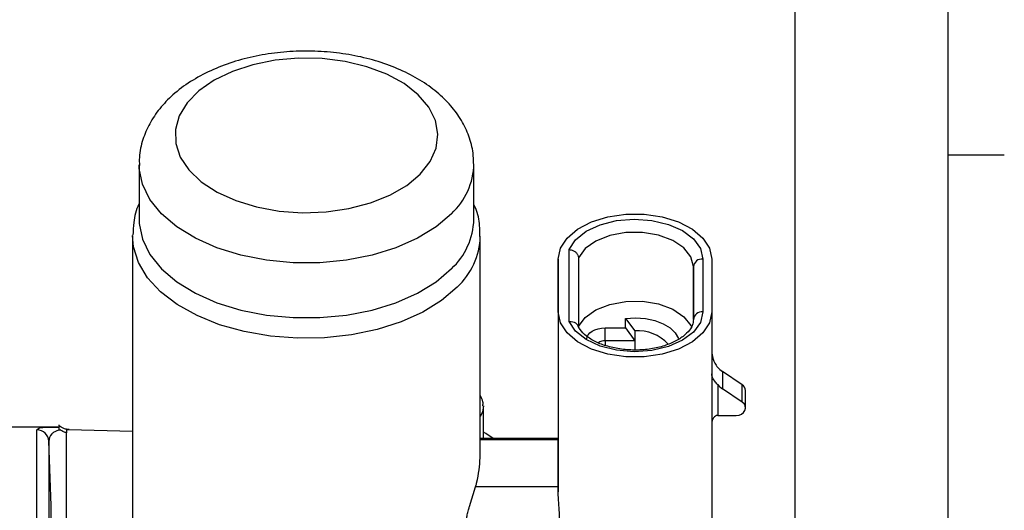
# Model space of a CAD drawing. Header units: inches. Extents: x 0.4 to 16.6, y 0.2 to 10.8.
# Tile 14 of 15: x 14.3 to 16.5, y 7.3 to 8.4. Entities that reach past the tile are written whole.
import ezdxf

# ---------------------------------------------------------------- set-up
doc = ezdxf.new("R2010")
doc.units = ezdxf.units.IN
doc.header["$MEASUREMENT"] = 0
doc.layers.add('BORDER', color=7, linetype='Continuous', lineweight=25)
doc.layers.add('SLD-0', color=7, linetype='Continuous', lineweight=25)
doc.styles.add('SLDTEXTSTYLE0', font='TXT', dxfattribs={"width": 0.75})
doc.dimstyles.new('SLDDIMSTYLE0', dxfattribs={"dimtxt": 0.145833, "dimasz": 0.13, "dimexe": 0, "dimexo": 0.0625, "dimgap": 0.036458, "dimtad": 0, "dimtih": 1, "dimtoh": 1, "dimdec": 1, "dimlfac": 1.5, "dimrnd": 1e-09, "dimzin": 12, "dimdsep": 46, "dimtxsty": 'SLDTEXTSTYLE0', "dimsah": 1, "dimcen": 0.09, "dimadec": 0, "dimazin": 3, "dimtfac": 1, "dimtdec": 1, "dimtofl": 0, "dimtmove": 0, "dimatfit": 3, "dimfxl": 0, "dimfrac": 2, "dimtolj": 1, "dimtzin": 12, "dimarcsym": 0})

# ---------------------------------------------------------------- blocks, each defined once
blk = doc.blocks.new('_D_3')
at = {"layer": 'SLD-0'}
for p, q in [((12.3428, 9.5519), (12.3428, 9.6377)), ((16.0358, 7.1127), (16.0358, 9.6377)), ((12.3428, 9.5127), (13.9308, 9.5127)), ((14.1029, 9.5127), (14.0585, 9.5127)), ((14.0585, 9.5127), (14.0585, 9.281)), ((14.4261, 9.5127), (14.4705, 9.5127)), ((14.4705, 9.5127), (14.4705, 9.281)), ((16.0358, 9.5127), (14.5981, 9.5127)), ((14.0585, 9.281), (14.1029, 9.281)), ((14.4705, 9.281), (14.4261, 9.281))]:
    blk.add_line(p, q, dxfattribs=at)
for points in [[(12.3428, 9.5127), (12.4728, 9.4927), (12.4728, 9.5327)], [(16.0358, 9.5127), (15.9058, 9.5327), (15.9058, 9.4927)]]:
    blk.add_solid(points, dxfattribs=at)
at = {"layer": 'SLD-0', "char_height": 0.14583, "attachment_point": 1, "style": 'SLDTEXTSTYLE0'}
for s, insert in [('5.5', (14.1299, 9.7303)), ('141', (14.1029, 9.469))]:
    blk.add_mtext(s, dxfattribs=dict(at, insert=insert))

msp = doc.modelspace()

# ---------------------------------------------------------------- linework, layer by layer
at = {"color": 7, "linetype": 'Continuous', "lineweight": 25}
for p, q in [((14.5768, 8.0537), (14.5768, 7.9316)), ((15.3215, 7.9316), (15.3215, 8.0537)), ((14.5625, 7.8947), (14.5625, 7.1928)), ((15.3358, 7.4014), (15.3358, 7.8947)), ((15.5335, 7.7049), (15.5335, 7.8647)), ((15.5092, 7.7259), (15.5091, 7.8436)), ((15.5091, 7.8436), (15.5091, 7.4442)), ((15.5541, 7.8465), (15.5542, 7.6897)), ((15.8305, 7.8436), (15.8305, 7.726)), ((15.8505, 7.8436), (15.8505, 7.726)), ((15.8099, 7.7093), (15.8098, 7.8269)), ((15.5092, 7.7259), (15.5092, 7.3265)), ((15.6591, 7.6905), (15.6591, 7.7115)), ((15.6591, 7.7115), (15.6798, 7.684)), ((15.8099, 7.7093), (15.8099, 7.7093)), ((15.8505, 7.726), (15.8505, 7.1869)), ((15.6138, 7.6905), (15.6591, 7.6905)), ((15.6138, 7.6616), (15.6138, 7.6905)), ((15.6591, 7.6905), (15.6798, 7.6616)), ((15.6798, 7.684), (15.6798, 7.6616)), ((15.6798, 7.6616), (15.6138, 7.6616)), ((15.6798, 7.6616), (15.6798, 7.6415)), ((15.8743, 7.5938), (15.8743, 7.5554)), ((15.9183, 7.564), (15.8743, 7.5938)), ((15.8638, 7.5643), (15.8638, 7.496)), ((15.9183, 7.5256), (15.8743, 7.5554)), ((15.9183, 7.5256), (15.9183, 7.564)), ((15.9257, 7.5128), (15.9257, 7.5512)), ((15.3427, 7.4445), (15.3427, 7.5164)), ((15.8638, 7.496), (15.905, 7.496)), ((14.3966, 7.4702), (14.2732, 7.4702)), ((14.3497, 6.7956), (14.3497, 7.4636)), ((14.4185, 7.464), (14.4158, 7.4642)), ((14.4204, 7.4639), (14.4185, 7.464)), ((14.5625, 7.4603), (14.4204, 7.4639)), ((14.3763, 7.4384), (14.3763, 6.7853)), ((15.5091, 7.4446), (15.3358, 7.4445)), ((15.5092, 7.4418), (15.5091, 7.4442)), ((15.3119, 7.2939), (15.3255, 7.3372)), ((15.5092, 7.3372), (15.3255, 7.3372))]:
    msp.add_line(p, q, dxfattribs=at)
at = {"color": 8, "linetype": 'Continuous', "lineweight": 25}
for p, q in [((15.8098, 7.8269), (15.8098, 7.7089)), ((15.6138, 7.6616), (15.6138, 7.6516)), ((15.5092, 7.4418), (15.3358, 7.4418))]:
    msp.add_line(p, q, dxfattribs=at)
at = {"color": 7, "linetype": 'Continuous', "lineweight": 25, "flags": 128}
for points in [[(15.2024, 8.0325), (15.2244, 8.0604), (15.2376, 8.0903), (15.2415, 8.121), (15.236, 8.1517), (15.2213, 8.1813), (15.1978, 8.2089), (15.1664, 8.2335), (15.128, 8.2545), (15.0838, 8.2711), (15.0353, 8.2828), (14.984, 8.2892), (14.9316, 8.2901), (14.8798, 8.2855), (14.8302, 8.2755), (14.7844, 8.2605), (14.744, 8.2409), (14.7101, 8.2174), (14.6839, 8.1907), (14.6662, 8.1617), (14.6576, 8.1312), (14.6584, 8.1004), (14.6686, 8.0702), (14.6877, 8.0415), (14.7153, 8.0152), (14.7504, 7.9923), (14.7918, 7.9735), (14.8384, 7.9593), (14.8884, 7.9502), (14.9405, 7.9465), (14.9928, 7.9484), (15.0437, 7.9557), (15.0916, 7.9682), (15.1349, 7.9856), (15.1722, 8.0073), (15.2024, 8.0325)], [(14.5768, 7.9316), (14.5771, 7.9228), (14.5844, 7.8878), (14.6011, 7.8539), (14.6268, 7.8221), (14.6608, 7.7931), (14.7023, 7.7677), (14.7502, 7.7465), (14.8033, 7.7301), (14.8601, 7.719), (14.9193, 7.7133), (14.9792, 7.7133), (15.0383, 7.719), (15.0952, 7.7301), (15.1482, 7.7465), (15.1961, 7.7677), (15.2376, 7.7931), (15.2717, 7.8222)], [(15.5091, 7.8436), (15.5141, 7.8676), (15.5287, 7.8903), (15.552, 7.9102), (15.5828, 7.9262), (15.6193, 7.9375), (15.6592, 7.9433), (15.7004, 7.9433), (15.7403, 7.9375), (15.7767, 7.9263), (15.8075, 7.9102), (15.8309, 7.8903), (15.8455, 7.8677), (15.8505, 7.8436)], [(15.5335, 7.8647), (15.5479, 7.8864), (15.5714, 7.9052), (15.6024, 7.9197), (15.6388, 7.9289), (15.678, 7.9322), (15.7173, 7.9295), (15.7541, 7.9207), (15.7857, 7.9067), (15.81, 7.8883), (15.8253, 7.8667), (15.8305, 7.8436)], [(15.8098, 7.8269), (15.8044, 7.8487), (15.7888, 7.8686), (15.7641, 7.8851), (15.7325, 7.8968), (15.6966, 7.9027), (15.6592, 7.9024), (15.6236, 7.8959), (15.5926, 7.8836), (15.5688, 7.8667), (15.5541, 7.8465)], [(15.5541, 7.6933), (15.5688, 7.7136), (15.5926, 7.7305), (15.6236, 7.7427), (15.6592, 7.7493), (15.6966, 7.7496), (15.7325, 7.7437), (15.7641, 7.732), (15.7888, 7.7155), (15.8044, 7.6956), (15.8064, 7.6912)], [(15.8505, 7.726), (15.8456, 7.702), (15.831, 7.6793), (15.8076, 7.6594), (15.7768, 7.6434), (15.7404, 7.6321), (15.7005, 7.6263), (15.6593, 7.6263), (15.6194, 7.6321), (15.5829, 7.6433), (15.5521, 7.6594), (15.5288, 7.6793), (15.5142, 7.7019), (15.5092, 7.7259)], [(15.8305, 7.726), (15.8253, 7.7029), (15.8101, 7.6814), (15.7858, 7.6629), (15.7542, 7.6489), (15.7174, 7.6401), (15.6781, 7.6373), (15.6389, 7.6407), (15.6025, 7.6499), (15.5715, 7.6644), (15.5479, 7.6832), (15.5335, 7.7049)], [(15.6591, 7.7115), (15.6811, 7.7128), (15.703, 7.7112), (15.7237, 7.7068), (15.7423, 7.6998), (15.7578, 7.6906), (15.7695, 7.6796), (15.7767, 7.6673), (15.7773, 7.6657)], [(15.5725, 7.6661), (15.5733, 7.6709), (15.5756, 7.6754), (15.5794, 7.6796), (15.5846, 7.6833), (15.5908, 7.6864), (15.598, 7.6886), (15.6057, 7.69), (15.6138, 7.6905)], [(15.905, 7.496), (15.9112, 7.4968), (15.9169, 7.4991), (15.9214, 7.5026), (15.9244, 7.507), (15.9257, 7.512), (15.925, 7.5171), (15.9224, 7.5217), (15.9183, 7.5256)], [(15.3647, 7.4445), (15.3483, 7.4556), (15.3427, 7.4587)], [(15.5092, 7.3372), (15.5092, 7.3553), (15.5092, 7.3722), (15.5092, 7.3877), (15.5092, 7.4018), (15.5092, 7.4144), (15.5092, 7.4253), (15.5092, 7.4344), (15.5092, 7.4418)], [(15.5092, 7.3265), (15.5092, 7.3279), (15.5092, 7.3293), (15.5092, 7.3307), (15.5092, 7.332), (15.5092, 7.3333), (15.5092, 7.3346), (15.5092, 7.3359), (15.5092, 7.3372)]]:
    msp.add_lwpolyline(points, dxfattribs=at)
at = {"color": 8, "linetype": 'Continuous', "lineweight": 25, "flags": 128}
for points in [[(15.2717, 7.9443), (15.2376, 7.9152), (15.1961, 7.8898), (15.1482, 7.8686), (15.0952, 7.8522), (15.0383, 7.8411), (14.9792, 7.8354), (14.9193, 7.8354), (14.8601, 7.8411), (14.8033, 7.8522), (14.7502, 7.8686), (14.7023, 7.8898), (14.6608, 7.9152), (14.6268, 7.9442), (14.6011, 7.976), (14.5844, 8.0099), (14.5771, 8.0449), (14.5768, 8.0523)], [(15.2841, 7.781), (15.2497, 7.7516), (15.208, 7.7257), (15.1598, 7.7039), (15.1065, 7.6869), (15.0493, 7.675), (14.9897, 7.6685), (14.929, 7.6675), (14.8689, 7.6722), (14.8107, 7.6823), (14.7559, 7.6977), (14.7059, 7.7179), (14.6619, 7.7424), (14.6249, 7.7708), (14.596, 7.8021), (14.5757, 7.8358), (14.5646, 7.8709), (14.5625, 7.8958)], [(15.3427, 7.5175), (15.3404, 7.5031), (15.3358, 7.4937)]]:
    msp.add_lwpolyline(points, dxfattribs=at)
at = {"color": 8, "linetype": 'Continuous', "lineweight": 25}
for centre, radius, start, end in [((15.1674, 8.0578), 0.1541, 312.5755, 359.1063), ((15.1749, 7.8993), 0.161, 312.681, 358.0577)]:
    msp.add_arc(centre, radius, start, end, dxfattribs=at)
at = {"color": 7, "linetype": 'Continuous', "lineweight": 25}
for centre, radius, start, end in [((15.1671, 7.9359), 0.1545, 312.6066, 358.4328), ((15.8287, 7.8247), 0.019, 84.6112, 173.32), ((15.8287, 7.7071), 0.019, 84.6112, 173.32), ((15.6867, 7.5953), 0.0889, 41.4667, 94.4546), ((15.6129, 7.6339), 0.0277, 88.0208, 121.646), ((15.9084, 7.6443), 0.0609, 223.008, 236.022), ((15.9084, 7.6059), 0.0609, 223.008, 236.022), ((15.9101, 7.5507), 0.0156, 1.7656, 58.2212), ((14.3498, 7.437), 0.0266, 3.142, 90.1541), ((6.9293, 7.1119), 7.4542, 357.48898, 2.51102)]:
    msp.add_arc(centre, radius, start, end, dxfattribs=at)
msp.add_ellipse((15.8638, 7.4774), major_axis=(0, 0.0186), ratio=0.715855, start_param=6.283147, end_param=7.853944, dxfattribs=at)
for points, knots in [([(15.3205, 8.056), (15.3205, 8.0637), (15.3205, 8.0843), (15.3114, 8.1169), (15.2947, 8.1524), (15.2706, 8.1853), (15.2397, 8.2154), (15.2021, 8.2422), (15.1584, 8.265), (15.1096, 8.2832), (15.0573, 8.2963), (15.0027, 8.3041), (14.9471, 8.3066), (14.8914, 8.3037), (14.8369, 8.2954), (14.7845, 8.2819), (14.7354, 8.263), (14.6905, 8.2387), (14.6525, 8.2103), (14.6222, 8.1787), (14.5996, 8.1454), (14.5843, 8.109), (14.5766, 8.0772), (14.5776, 8.0577), (14.5779, 8.0518)], [0, 0, 0, 0, 0.025985, 0.06927, 0.112629, 0.157066, 0.203242, 0.251251, 0.300581, 0.350471, 0.4003, 0.449955, 0.499495, 0.549048, 0.598747, 0.648735, 0.699175, 0.750171, 0.801629, 0.847533, 0.891662, 0.934208, 0.979937, 1, 1, 1, 1]), ([(14.5768, 7.9665), (14.5766, 7.9662), (14.57, 7.9533), (14.5643, 7.9294), (14.5636, 7.9059), (14.5634, 7.8963)], [0, 0, 0, 0, 0.017225, 0.598712, 1, 1, 1, 1]), ([(15.3348, 7.8936), (15.3349, 7.9017), (15.3351, 7.9229), (15.3299, 7.9472), (15.3229, 7.962), (15.3215, 7.965)], [0, 0, 0, 0, 0.333588, 0.867815, 1, 1, 1, 1]), ([(15.5335, 7.8647), (15.5336, 7.8647), (15.5351, 7.8646), (15.539, 7.8639), (15.5447, 7.8615), (15.5499, 7.8573), (15.5535, 7.8521), (15.5539, 7.8483), (15.5541, 7.8465)], [0, 0, 0, 0, 0.009308, 0.146563, 0.361577, 0.574929, 0.78745, 1, 1, 1, 1]), ([(15.8099, 7.7093), (15.8097, 7.7071), (15.8093, 7.7005), (15.8045, 7.6892), (15.7919, 7.6747), (15.7721, 7.6612), (15.7459, 7.6503), (15.7155, 7.6432), (15.6827, 7.6405), (15.6497, 7.6425), (15.6187, 7.6489), (15.5917, 7.6591), (15.5708, 7.6722), (15.5577, 7.6856), (15.5539, 7.6936), (15.5522, 7.6971)], [0, 0, 0, 0, 0.041104, 0.123038, 0.200531, 0.283284, 0.365272, 0.447496, 0.530223, 0.613184, 0.695939, 0.778017, 0.859129, 0.939523, 1, 1, 1, 1]), ([(15.5335, 7.7049), (15.5336, 7.7049), (15.5352, 7.705), (15.5391, 7.7049), (15.5448, 7.7034), (15.5498, 7.6999), (15.5527, 7.6969), (15.553, 7.695), (15.5531, 7.695)], [0, 0, 0, 0, 0.011771, 0.18534, 0.45724, 0.727039, 0.995787, 1, 1, 1, 1]), ([(15.8505, 7.6429), (15.8505, 7.6429), (15.8505, 7.6389), (15.8514, 7.6283), (15.8554, 7.6138), (15.8615, 7.6058), (15.8638, 7.6028)], [0, 0, 0, 0, 0.0058668, 0.269945, 0.7228435, 1, 1, 1, 1]), ([(15.8638, 7.5643), (15.8615, 7.5669), (15.8555, 7.5737), (15.8514, 7.5813), (15.8505, 7.5868), (15.8505, 7.5888), (15.8505, 7.5888)], [0, 0, 0, 0, 0.2771565, 0.730055, 0.9941332, 1, 1, 1, 1]), ([(15.3416, 7.5176), (15.3419, 7.5204), (15.3426, 7.5283), (15.3385, 7.5354), (15.3358, 7.54)], [0, 0, 0, 0, 0.360645, 1, 1, 1, 1]), ([(14.3865, 7.4701), (14.387, 7.4701), (14.3902, 7.4702), (14.3947, 7.4702), (14.3985, 7.4702)], [0, 0, 0, 0, 0.160686, 1, 1, 1, 1]), ([(14.3985, 7.4744), (14.3985, 7.4741), (14.3985, 7.4735), (14.3985, 7.4691), (14.3985, 7.4655), (14.3985, 7.4647)], [0, 0, 0, 0, 0.34331, 0.8594, 1, 1, 1, 1]), ([(14.4212, 7.4649), (14.4199, 7.4649), (14.4158, 7.4648), (14.4081, 7.4674), (14.4017, 7.4709), (14.3989, 7.4742), (14.3987, 7.4746)], [0, 0, 0, 0, 0.154454, 0.475642, 0.952307, 1, 1, 1, 1]), ([(14.4022, 7.4637), (14.4013, 7.4636), (14.3958, 7.4624), (14.3885, 7.4597), (14.3778, 7.4521), (14.377, 7.4443), (14.3763, 7.4384)], [0, 0, 0, 0, 0.035479, 0.214394, 0.406934, 1, 1, 1, 1]), ([(14.3985, 7.4647), (14.3997, 7.4644), (14.4009, 7.4641), (14.4022, 7.4638), (14.4022, 7.4637)], [0, 0, 0, 0, 0.952918, 1, 1, 1, 1]), ([(14.4158, 7.4575), (14.4135, 7.4581), (14.4098, 7.459), (14.4054, 7.4614), (14.4032, 7.463), (14.4022, 7.4637)], [0, 0, 0, 0, 0.458752, 0.750438, 1, 1, 1, 1]), ([(14.4158, 7.4646), (14.4158, 7.4648), (14.4158, 7.4653), (14.4158, 7.4624), (14.4158, 7.4588), (14.4158, 7.4575)], [0, 0, 0, 0, 0.183437, 0.718928, 1, 1, 1, 1]), ([(14.4158, 6.7114), (14.4158, 6.712), (14.4158, 6.8355), (14.4158, 6.9774), (14.4158, 7.1887), (14.4158, 7.3135), (14.4158, 7.4209), (14.4158, 7.4575)], [0, 0, 0, 0, 0.00211, 0.494908, 0.56639, 0.852322, 1, 1, 1, 1]), ([(15.3255, 7.3372), (15.3263, 7.34), (15.3327, 7.3643), (15.3342, 7.384), (15.3356, 7.4014)], [0, 0, 0, 0, 0.118031, 1, 1, 1, 1]), ([(15.5125, 7.2602), (15.5123, 7.2667), (15.512, 7.2796), (15.5102, 7.3022), (15.5092, 7.318), (15.5092, 7.3257), (15.5092, 7.3265)], [0, 0, 0, 0, 0.319187, 0.638199, 0.961073, 1, 1, 1, 1]), ([(15.3054, 7.2608), (15.3055, 7.2639), (15.3058, 7.27), (15.3079, 7.2807), (15.3102, 7.2887), (15.3116, 7.2929), (15.3119, 7.2939)], [0, 0, 0, 0, 0.298554, 0.596692, 0.906051, 1, 1, 1, 1])]:
    msp.add_open_spline(points, degree=3, knots=knots, dxfattribs=at)
at = {"color": 8, "linetype": 'Continuous', "lineweight": 25}
msp.add_open_spline([(14.3497, 7.4636), (14.3514, 7.4658), (14.3536, 7.4688), (14.3701, 7.47), (14.3812, 7.4701), (14.3865, 7.4701)], degree=3, knots=[0, 0, 0, 0, 0.60353, 0.811405, 1, 1, 1, 1], dxfattribs=at)
at = {"layer": 'BORDER'}
for p, q in [((16.3763, 0.3921), (16.3763, 10.6421)), ((16.3763, 8.0753), (16.5013, 8.0753))]:
    msp.add_line(p, q, dxfattribs=at)

# ---------------------------------------------------------------- dimensions: what is measured, and where the dimension line sits
at = {"layer": 'SLD-0'}
dim = msp.add_linear_dim(base=(12.3428, 9.5127), p1=(16.0358, 7.0627), p2=(12.3428, 9.5019), angle=0, dimstyle='SLDDIMSTYLE0', dxfattribs=at)
dim.commit()
dim.dimension.update_dxf_attribs({"geometry": '_D_3', "text_midpoint": (14.2645, 9.5127), "dimtype": 160})

doc.saveas('drawing.dxf')
